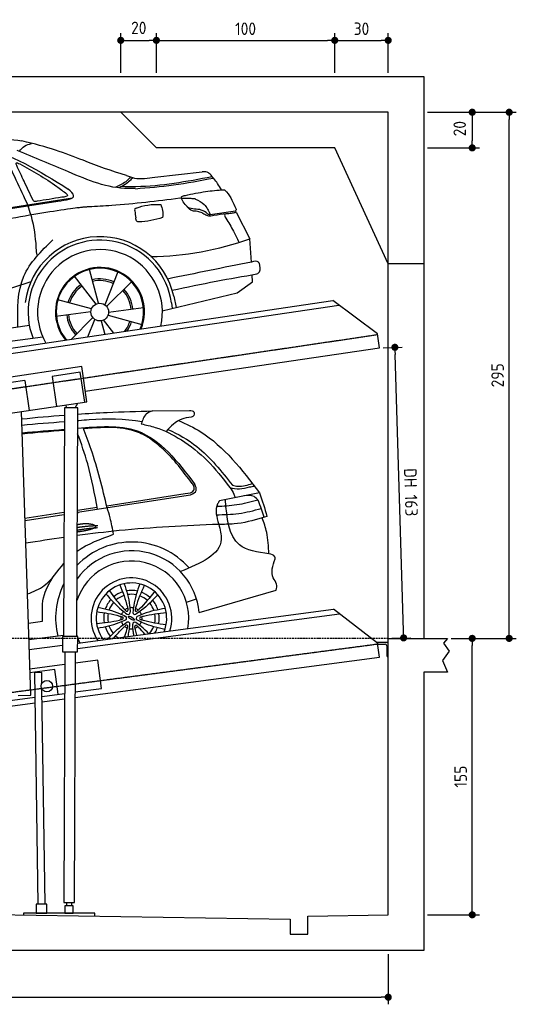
# Model space of a CAD drawing. Header units: millimetres. Extents: x -338 to 6218, y -302 to 5219.
# Tile 4 of 4: x 3433 to 6218, y -302 to 5219. Entities that reach past the tile are written whole.
import ezdxf

# ---------------------------------------------------------------- set-up
doc = ezdxf.new("R2010")
doc.units = ezdxf.units.MM
doc.linetypes.add('GEN3', pattern=[6.25, 5, -1.25])
doc.linetypes.add('GEN7', pattern=[15, 10, -2.5, 0, -2.5])
for name, color, linetype in [('3', 6, 'GEN3'), ('4', 3, 'Continuous'), ('5', 3, 'Continuous'), ('7', 4, 'GEN7'), ('Car', 10, 'Continuous')]:
    doc.layers.add(name, color=color, linetype=linetype)
doc.styles.get("Standard").update_dxf_attribs({"font": 'ISOCP.SHX'})
doc.dimstyles.new('GEN-ISO$0', dxfattribs={"dimscale": 20, "dimtxt": 3.5, "dimasz": 2, "dimexe": 2, "dimexo": 1, "dimgap": 1.5, "dimtad": 1, "dimdec": 1, "dimlfac": 0.1, "dimdsep": 46, "dimtxsty": 'Standard', "dimblk": 'PUNKT', "dimcen": 2, "dimclrd": 256, "dimclre": 256, "dimclrt": 2, "dimadec": 0, "dimazin": 0, "dimtp": 0.1, "dimtm": 0.1, "dimtfac": 0.71, "dimtdec": 1, "dimtmove": 2, "dimatfit": 3, "dimldrblk": 'PUNKT', "dimfxl": 1, "dimtolj": 1, "dimarcsym": 0})

# ---------------------------------------------------------------- blocks, each defined once
blk = doc.blocks.new('PUNKT')
at = {"layer": '4', "color": 0, "linetype": 'ByBlock'}
blk.add_line((-0.5, 0), (-1, 0), dxfattribs=at)
at = {"layer": '4', "color": 0, "linetype": 'ByBlock', "const_width": 0.5}
blk.add_lwpolyline([(-0.25, 0, 1), (0.25, 0, 1)], format="xyb", close=True, dxfattribs=at)
blk = doc.blocks.new('*D10')
at = {"layer": '5', "lineweight": -2}
for p, q in [((5471.1, 3379.9), (5577.4, 3383.1)), ((5585.1, 1792.6), (5538.6, 3341.9)), ((5520, 1750.6), (5626.3, 1753.8))]:
    blk.add_line(p, q, dxfattribs=at)
at = {"layer": 'DEFPOINTS', "color": 0}
for p in [(5451.1, 3379.3), (5537.4, 3381.9), (5500, 1750)]:
    blk.add_point(p, dxfattribs=at)
at = {"layer": '5', "lineweight": -2, "xscale": 40, "yscale": 40, "zscale": 40}
for p, rotation in [((5537.4, 3381.9), 91.71979886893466), ((5586.3, 1752.6), 271.7197988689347)]:
    blk.add_blockref('PUNKT', p, dxfattribs=dict(at, rotation=rotation))
at = {"layer": '5', "color": 2, "insert": (5627.3, 2569.2), "char_height": 70, "attachment_point": 5, "rotation": 271.7198}
blk.add_mtext('DH 163', dxfattribs=at)
blk = doc.blocks.new('*D11')
at = {"layer": '5', "lineweight": -2}
for p, q in [((4000, 4920), (4000, 5142.9)), ((4200, 4920), (4200, 5142.9)), ((4040, 5102.9), (4160, 5102.9))]:
    blk.add_line(p, q, dxfattribs=at)
at = {"layer": 'DEFPOINTS', "color": 0}
for p in [(4200, 5102.9), (4000, 4900), (4200, 4900)]:
    blk.add_point(p, dxfattribs=at)
at = {"layer": '5', "lineweight": -2, "xscale": 40, "yscale": 40, "zscale": 40, "rotation": 180}
blk.add_blockref('PUNKT', (4000, 5102.9), dxfattribs=at)
at = {"layer": '5', "lineweight": -2, "xscale": 40, "yscale": 40, "zscale": 40}
blk.add_blockref('PUNKT', (4200, 5102.9), dxfattribs=at)
at = {"layer": '5', "color": 2, "insert": (4101.1, 5172.9), "char_height": 70, "attachment_point": 5}
blk.add_mtext('\\A1;20', dxfattribs=at)
blk = doc.blocks.new('*D12')
at = {"layer": '5', "lineweight": -2}
for p, q in [((4200, 4920), (4200, 5142.9)), ((5200, 4920), (5200, 5142.9)), ((4240, 5102.9), (5160, 5102.9))]:
    blk.add_line(p, q, dxfattribs=at)
at = {"layer": 'DEFPOINTS', "color": 0}
for p in [(5200, 5102.9), (4200, 4900), (5200, 4900)]:
    blk.add_point(p, dxfattribs=at)
at = {"layer": '5', "lineweight": -2, "xscale": 40, "yscale": 40, "zscale": 40, "rotation": 180}
blk.add_blockref('PUNKT', (4200, 5102.9), dxfattribs=at)
at = {"layer": '5', "lineweight": -2, "xscale": 40, "yscale": 40, "zscale": 40}
blk.add_blockref('PUNKT', (5200, 5102.9), dxfattribs=at)
at = {"layer": '5', "color": 2, "insert": (4700, 5167.9), "char_height": 70, "attachment_point": 5}
blk.add_mtext('\\A1;100', dxfattribs=at)
blk = doc.blocks.new('*D14')
at = {"layer": '5', "lineweight": -2}
for p, q in [((5200, 4920), (5200, 5142.9)), ((5500, 4920), (5500, 5142.9)), ((5240, 5102.9), (5460, 5102.9))]:
    blk.add_line(p, q, dxfattribs=at)
at = {"layer": 'DEFPOINTS', "color": 0}
for p in [(5500, 5102.9), (5200, 4900), (5500, 4900)]:
    blk.add_point(p, dxfattribs=at)
at = {"layer": '5', "lineweight": -2, "xscale": 40, "yscale": 40, "zscale": 40, "rotation": 180}
blk.add_blockref('PUNKT', (5200, 5102.9), dxfattribs=at)
at = {"layer": '5', "lineweight": -2, "xscale": 40, "yscale": 40, "zscale": 40}
blk.add_blockref('PUNKT', (5500, 5102.9), dxfattribs=at)
at = {"layer": '5', "color": 2, "insert": (5350, 5167.9), "char_height": 70, "attachment_point": 5}
blk.add_mtext('\\A1;30', dxfattribs=at)
blk = doc.blocks.new('*D3')
at = {"layer": '5', "lineweight": -2}
for p, q in [((200, -20.2), (200, -301.7)), ((5500, -20.2), (5500, -301.7)), ((240, -261.7), (5460, -261.7))]:
    blk.add_line(p, q, dxfattribs=at)
at = {"layer": 'DEFPOINTS', "color": 0}
for p in [(200, -0.2), (5500, -0.2), (5500, -261.7)]:
    blk.add_point(p, dxfattribs=at)
at = {"layer": '5', "lineweight": -2, "xscale": 40, "yscale": 40, "zscale": 40, "rotation": 180}
blk.add_blockref('PUNKT', (200, -261.7), dxfattribs=at)
at = {"layer": '5', "lineweight": -2, "xscale": 40, "yscale": 40, "zscale": 40}
blk.add_blockref('PUNKT', (5500, -261.7), dxfattribs=at)
at = {"layer": '5', "color": 2, "insert": (2850, -196.7), "char_height": 70, "attachment_point": 5}
blk.add_mtext('\\A1;530', dxfattribs=at)
blk = doc.blocks.new('*D6')
at = {"layer": '5', "lineweight": -2}
for p, q in [((5740, 4700), (6218.3, 4700)), ((6178.3, 1790), (6178.3, 4660)), ((5852.7, 1750), (6218.3, 1750))]:
    blk.add_line(p, q, dxfattribs=at)
at = {"layer": 'DEFPOINTS', "color": 0}
for p in [(5720, 4700), (6178.3, 4700), (5832.7, 1750)]:
    blk.add_point(p, dxfattribs=at)
at = {"layer": '5', "lineweight": -2, "xscale": 40, "yscale": 40, "zscale": 40}
for p, rotation in [((6178.3, 4700), 90), ((6178.3, 1750), 270)]:
    blk.add_blockref('PUNKT', p, dxfattribs=dict(at, rotation=rotation))
at = {"layer": '5', "color": 2, "insert": (6113.3, 3225), "char_height": 70, "attachment_point": 5, "rotation": 90}
blk.add_mtext('\\A1;295', dxfattribs=at)
blk = doc.blocks.new('*D7')
at = {"layer": '5', "lineweight": -2}
for p, q in [((5852.7, 1750), (6011, 1750)), ((5971, 240), (5971, 1710)), ((5720, 200), (6011, 200))]:
    blk.add_line(p, q, dxfattribs=at)
at = {"layer": 'DEFPOINTS', "color": 0}
for p in [(5832.7, 1750), (5971, 1750), (5700, 200)]:
    blk.add_point(p, dxfattribs=at)
at = {"layer": '5', "lineweight": -2, "xscale": 40, "yscale": 40, "zscale": 40}
for p, rotation in [((5971, 1750), 90), ((5971, 200), 270)]:
    blk.add_blockref('PUNKT', p, dxfattribs=dict(at, rotation=rotation))
at = {"layer": '5', "color": 2, "insert": (5906, 975), "char_height": 70, "attachment_point": 5, "rotation": 90}
blk.add_mtext('\\A1;155', dxfattribs=at)
blk = doc.blocks.new('*D8')
at = {"layer": '5', "lineweight": -2}
for p, q in [((5720, 4700), (6011, 4700)), ((5971, 4660), (5971, 4540)), ((5720, 4500), (6011, 4500))]:
    blk.add_line(p, q, dxfattribs=at)
at = {"layer": 'DEFPOINTS', "color": 0}
for p in [(5700, 4700), (5700, 4500), (5971, 4500)]:
    blk.add_point(p, dxfattribs=at)
at = {"layer": '5', "lineweight": -2, "xscale": 40, "yscale": 40, "zscale": 40}
for p, rotation in [((5971, 4700), 90), ((5971, 4500), 270)]:
    blk.add_blockref('PUNKT', p, dxfattribs=dict(at, rotation=rotation))
at = {"layer": '5', "color": 2, "insert": (5901, 4607.9), "char_height": 70, "attachment_point": 5, "rotation": 90}
blk.add_mtext('\\A1;20', dxfattribs=at)

msp = doc.modelspace()

# ---------------------------------------------------------------- linework, layer by layer
for p, q in [((5700, 3850), (5500, 3850)), ((396.719, 2934.69), (5189.54, 3643.834)), ((5439.372, 3458.404), (5189.54, 3643.834)), ((664.164, 2943.934), (5223.608, 3618.548)), ((5451.081, 3379.266), (5439.372, 3458.404)), ((3801.539, 3135.2), (5451.081, 3379.266)), ((3781.048, 3273.692), (3286.433, 3200.509)), ((3810.321, 3075.846), (3781.048, 3273.692)), ((3773.074, 3242.186), (3614.797, 3218.767)), ((3614.797, 3218.767), (3639.679, 3050.598)), ((3797.956, 3074.017), (3773.074, 3242.186)), ((3461.466, 3196.08), (3303.189, 3172.662)), ((3461.466, 3196.08), (3486.348, 3027.911)), ((3315.706, 3002.663), (3810.321, 3075.846)), ((3684.125, 3042.11), (3678.795, 1760.149)), ((3759.124, 3041.784), (3684.125, 3042.11)), ((3690.122, 3058.062), (3698.647, 3042.047)), ((3744.603, 3041.847), (3758.949, 3068.245)), ((3753.794, 1759.824), (3759.124, 3041.784)), ((3495.358, 1431.263), (3443.597, 3021.586)), ((3756.819, 2456.73), (3759.804, 2452.466)), ((3758.505, 1693.344), (5226.825, 1887.275)), ((3758.637, 1723.622), (5193.155, 1913.089)), ((5440.067, 1723.789), (5193.155, 1913.089)), ((3487.01, 1687.746), (3673.587, 1712.389)), ((3673.795, 1760.171), (3673.426, 1675.172)), ((3758.794, 1759.802), (3673.795, 1760.171)), ((3758.425, 1674.803), (3758.794, 1759.802)), ((5500, 1726.381), (5436.687, 1726.381)), ((5450.542, 1644.478), (5440.067, 1723.789)), ((5440.782, 1718.381), (5482, 1718.381)), ((5500, 1646.381), (5500, 1726.381)), ((3673.426, 1675.172), (3758.425, 1674.803)), ((3685.925, 1675.117), (3680.282, 268.843)), ((3740.282, 268.583), (3745.925, 1674.857)), ((5492, 1708.381), (5492, 1651.381)), ((3685.636, 1603.025), (3490.606, 1577.266)), ((3744.899, 1419.202), (5450.542, 1644.478)), ((3871.66, 1627.594), (3745.668, 1610.954)), ((3892.61, 1468.972), (3871.66, 1627.594)), ((5497, 1646.381), (5500, 1646.381)), ((3631.388, 1575.686), (3491.26, 1557.179)), ((3557.037, 1558.225), (3517.041, 1557.605)), ((3517.041, 1557.605), (3535.608, 260.127)), ((3557.975, 1497.727), (3557.037, 1558.225)), ((3649.72, 1436.892), (3631.388, 1575.686)), ((3575.618, 259.819), (3558.466, 1466.01)), ((3559.051, 1424.916), (3684.988, 1441.55)), ((3745.021, 1449.479), (3892.61, 1468.972)), ((725, 1020.343), (3519.448, 1389.425)), ((3307.69, 1391.718), (3519.016, 1419.629)), ((3425.395, 1428.985), (3495.358, 1431.263)), ((3559.48, 1394.713), (3684.867, 1411.273)), ((3586.049, 260), (3526.049, 260)), ((3526.049, 260), (3526.049, 210)), ((3526.049, 244), (3526.049, 210)), ((3586.049, 210), (3586.049, 260)), ((3680.282, 268.843), (3740.282, 268.583)), ((3687.5, 250), (3687.5, 210)), ((3732.5, 250), (3687.5, 250)), ((3695.282, 268.778), (3695.173, 250)), ((3725.174, 250), (3725.282, 268.648)), ((3732.5, 210), (3732.5, 250)), ((3855, 210), (3455, 210)), ((3455, 210), (3455, 198.866)), ((3532.5, 210), (3507.5, 210)), ((3526.049, 210), (3586.049, 210)), ((3687.5, 210), (3732.5, 210)), ((3855, 192.583), (3855, 210))]:
    msp.add_line(p, q)
for points in [[(5500, 1750), (5832.66, 1750), (5809.211, 1723.043), (5842.652, 1678.911), (5805.198, 1626.754), (5832.66, 1561.049), (5700, 1561.049), (5700, 0), (0, 0), (0, 4900), (5700, 4900), (5700, 3850), (5700, 1750)], [(5500, 3850), (5200, 4500), (4200, 4500), (4000, 4700)], [(3467.049, 2301.03), (3468.386, 2301.231)]]:
    msp.add_lwpolyline(points)
msp.add_lwpolyline([(5500, 4700), (200, 4700), (200, 250), (4950, 175.381), (4950, 91.608), (5050, 91.608), (5050, 192.931), (5500, 200), (5500, 1750), (5500, 3850)], close=True)
msp.add_circle((3586.01, 1482.3), 32)
for centre, radius, start, end in [((5482, 1708.381), 10, 0, 90), ((5497, 1651.381), 5, 180, 270)]:
    msp.add_arc(centre, radius, start, end)
at = {"color": 0, "linetype": 'ByBlock'}
msp.add_point((5440.067, 1723.789), dxfattribs=at)
at = {"layer": '3'}
for p, q in [((429.651, 2712.113), (5440.104, 3453.458)), ((419.33, 1055.623), (5440.722, 1718.833))]:
    msp.add_line(p, q, dxfattribs=at)
at = {"layer": '7'}
msp.add_line((5500, 1750), (200, 1750), dxfattribs=at)
at = {"layer": 'Car'}
for p, q in [((4191.35, 4335.556), (4456.377, 4366.254)), ((1545.106, 3874.152), (3647.59, 4201.664)), ((1590.132, 3890.258), (3728.665, 4219.672)), ((4501.384, 4127.512), (4642.696, 4147.877)), ((4646.552, 4139.573), (4724.75, 3990.816)), ((4732.805, 3860.261), (4724.75, 3990.816)), ((3874.794, 3628.729), (3824.514, 3818.863)), ((3739.094, 3780.499), (3860.842, 3624.334)), ((3984.64, 3804.372), (3910.271, 3620.853)), ((4739.695, 3748.587), (4737.219, 3788.728)), ((3921.052, 3610.968), (4060.574, 3749.578)), ((4652.29, 3687.971), (4739.695, 3748.587)), ((3836.282, 3597.548), (3646.482, 3649.072)), ((4233.194, 3586.595), (4652.29, 3687.971)), ((4297.189, 3668.145), (4310.682, 3605.019)), ((4128.087, 3603.659), (3931.97, 3576.306)), ((4283.835, 3632.072), (4288.016, 3600.084)), ((3636.996, 3555.914), (3833.112, 3583.268)), ((3844.03, 3548.606), (3721.202, 3426.579)), ((3814.992, 3440.456), (3854.812, 3538.721)), ((3961.262, 3462.099), (3904.241, 3535.239)), ((3928.8, 3562.026), (4118.601, 3510.502)), ((3487.589, 3504.073), (1602.759, 3226.555)), ((3890.289, 3530.845), (3910.456, 3454.581)), ((1530.925, 3174.546), (3562.906, 3440.118)), ((4177.89, 3025.642), (4385.819, 3028.004)), ((3756.692, 2456.863), (4391.194, 2554.457)), ((3921.223, 2493.771), (4360.877, 2561.554)), ((4778.895, 2566.694), (4553.723, 2521.308)), ((3756.74, 2468.412), (3867.81, 2485.536)), ((3463.075, 2423.136), (3681.691, 2456.841)), ((3463.445, 2411.757), (3681.644, 2445.319)), ((4819.96, 2432.498), (4793.885, 2425.186)), ((4439.16, 1895.6), (4871.713, 2020.649)), ((4368.094, 1952.965), (4424.322, 1972.555)), ((3482.184, 1836.026), (3561.996, 1847.404)), ((3678.82, 1766.232), (3485.244, 1742.002))]:
    msp.add_line(p, q, dxfattribs=at)
msp.add_circle((3882.541, 3579.787), 49.551, dxfattribs=at)
for centre, radius, start, end in [((3883.828, 3579.793), 422.698, 12.064989, 172.627221), ((3883.828, 3579.793), 403.409, 7.446122, 201.529195), ((4148.991, 5601.279), 1710.289, 270.660123, 289.672561), ((3883.828, 3579.793), 350, 347.007009, 209.825801), ((3883.828, 3579.793), 250, 337.683194, 219.149617), ((3883.343, 3580.247), 245, 336.842586, 219.990225), ((3882.541, 3579.787), 186.172, 64.776164, 103.266663), ((3882.541, 3579.787), 176.462, 64.601849, 103.181578), ((3882.541, 3579.787), 186.172, 124.776164, 163.266663), ((3882.541, 3579.787), 176.462, 124.601849, 163.181578), ((3882.541, 3579.787), 176.462, 4.601849, 43.181578), ((3882.541, 3579.787), 186.172, 4.776164, 43.266663), ((3882.541, 3579.787), 186.172, 184.776164, 223.266663), ((3882.541, 3579.787), 176.462, 184.601849, 223.181578), ((3882.541, 3579.787), 176.462, 321.943715, 343.181578), ((3882.541, 3579.787), 186.172, 325.005349, 343.266663), ((4062.365, 1862.857), 427.351, 41.283222, 135.902733), ((4062.365, 1862.857), 378.215, 4.966507, 144.321511), ((4060.024, 1862.924), 320.958, 349.625783, 162.082099), ((4062.365, 1862.857), 427.351, 153.469543, 193.659606), ((4059.96, 1862.866), 226.317, 341.69869, 213.349106), ((4059.96, 1862.866), 197.81, 337.629261, 217.418535), ((4060.209, 1863.561), 155.565, 108.708629, 129.581888), ((4060.209, 1863.561), 133.431, 108.431041, 129.924939), ((4060.209, 1863.561), 155.565, 77.652684, 100.400376), ((4060.209, 1863.561), 133.431, 78.476684, 99.605315), ((4060.209, 1863.561), 133.431, 48.11828, 69.644359), ((4060.209, 1863.561), 155.565, 48.441152, 69.33871), ((4060.209, 1863.561), 155.565, 137.885177, 160.513493), ((4060.209, 1863.561), 133.431, 138.742984, 159.744594), ((4060.209, 1863.561), 133.431, 18.192794, 39.287964), ((4060.209, 1863.561), 155.565, 17.412216, 40.128477), ((4060.209, 1863.561), 155.565, 168.799198, 189.597609), ((4060.209, 1863.561), 133.431, 168.542366, 189.937086), ((4059.96, 1862.866), 59.397, 139.281562, 158.604652), ((4059.96, 1862.866), 59.397, 110.236447, 127.649768), ((4034.474, 1908.953), 7.037, 234.885802, 3.000413), ((4041.566, 1896.128), 11.361, 237.655319, 0.230896), ((4059.96, 1862.866), 59.397, 79.281562, 98.604652), ((4079.569, 1895.427), 11.361, 177.655319, 300.230896), ((4087.129, 1907.981), 7.037, 174.885802, 303.000413), ((4059.96, 1862.866), 59.397, 50.236447, 67.649768), ((4059.96, 1862.866), 59.397, 19.281562, 38.604652), ((4060.209, 1863.561), 133.431, 347.916769, 9.376144), ((4060.209, 1863.561), 155.565, 348.264192, 9.111392), ((4059.96, 1862.866), 59.397, 170.236447, 187.649768), ((4059.96, 1862.866), 59.397, 199.281562, 218.604652), ((4007.305, 1863.837), 7.037, 294.885802, 63.000413), ((4021.958, 1863.567), 11.361, 297.655319, 60.230896), ((4032.791, 1817.751), 7.037, 354.885802, 123.000413), ((4040.352, 1830.305), 11.361, 357.655319, 120.230896), ((4078.354, 1829.604), 11.361, 57.655319, 180.230896), ((4085.447, 1816.779), 7.037, 54.885802, 183.000413), ((4097.963, 1862.165), 11.361, 117.655319, 240.230896), ((4059.96, 1862.866), 59.397, 319.281562, 338.604652), ((4112.616, 1861.895), 7.037, 114.885802, 243.000413), ((4059.96, 1862.866), 59.397, 350.236447, 7.649768), ((4060.024, 1862.924), 320.958, 197.441422, 198.738924), ((4060.209, 1863.561), 155.565, 197.876946, 220.354934), ((4060.209, 1863.561), 133.431, 198.724986, 219.566883), ((4059.96, 1862.866), 59.397, 230.236447, 247.649768), ((4059.96, 1862.866), 59.397, 259.281562, 278.604652), ((4059.96, 1862.866), 59.397, 290.236447, 307.649768), ((4060.209, 1863.561), 133.431, 319.467499, 339.109881), ((4060.209, 1863.561), 155.565, 327.882793, 339.969671), ((4060.024, 1862.924), 320.958, 200.176003, 205.422013), ((4060.209, 1863.561), 133.431, 228.341104, 235.580297)]:
    msp.add_arc(centre, radius, start, end, dxfattribs=at)
msp.add_ellipse((4059.96, 1862.866), major_axis=(-17.161, 9.965), ratio=0.31716925, dxfattribs=at)
for points in [[(2970.751, 4559.221), (3266.771, 4563.505), (3445.347, 4538.767)], [(2851.742, 4503.4), (3207.001, 4502.254), (3704.782, 4269.396)], [(4080.38, 4272.758), (4041.786, 4271.968), (3707.868, 4365.038), (3420.196, 4485.496)], [(3431.687, 4480.819), (3460.178, 4509.58), (3499.129, 4524.805)], [(3481.005, 4175.715), (3347.276, 4462.524)], [(3416.704, 4401.501), (3412.801, 4415.169), (3434.083, 4410.389)], [(3434.083, 4410.389), (3641.112, 4284.504), (3696.634, 4242.241)], [(4500.743, 4353.597), (4484.008, 4363.818), (4456.377, 4366.254)], [(4054.942, 4337.408), (4028.197, 4310.502), (3967.334, 4278.025)], [(4066.211, 4334.224), (4050.274, 4315.328), (4024.346, 4294.33), (3991.324, 4276.964)], [(4005.229, 4284.706), (4085.051, 4284.09), (4511.909, 4339.653)], [(4032.586, 4345.101), (4077.276, 4331.192), (4191.35, 4335.556)], [(4082.493, 4271.38), (4295.442, 4292.291), (4519.335, 4331.084)], [(4565.339, 4264.751), (4542.944, 4300.61), (4500.743, 4353.597)], [(3647.59, 4201.664), (3735.962, 4232.642), (3704.782, 4269.396)], [(4362.677, 4233.873), (4475.972, 4255.196), (4576.476, 4265.703)], [(4576.476, 4265.703), (4578.201, 4265.526), (4593.22, 4254.283), (4645.133, 4159.344)], [(3532.263, 4201.297), (3512.242, 4202.005), (3509.615, 4205.693)], [(3668.981, 4223.076), (3598.974, 4211.554), (3532.263, 4201.297)], [(3696.634, 4242.241), (3701.083, 4235.331), (3668.981, 4223.076)], [(4330.646, 4217.306), (3949.49, 4177.052), (3821.024, 4169.379)], [(4340.964, 4223.576), (4341.835, 4226.259), (4345.964, 4228.794)], [(4355.913, 4190.533), (4341.207, 4220.706), (4340.964, 4223.576)], [(4345.964, 4228.794), (4356.308, 4232.517), (4362.677, 4233.873)], [(4420.116, 4212.774), (4467.683, 4182.951), (4501.384, 4127.512)], [(3529.399, 3901.446), (3510.414, 4070.84), (3481.005, 4175.715)], [(4087.423, 4162.61), (4079.671, 4158.675), (4078.673, 4146.54)], [(4078.673, 4146.54), (4084.277, 4107.384)], [(4086.488, 4162.472), (4151.942, 4179.79), (4224.176, 4182.839)], [(4224.176, 4182.839), (4234.596, 4149.53), (4234.867, 4109.342)], [(4422.694, 4145.275), (4402.387, 4146.95), (4371.501, 4171.138)], [(4471.272, 4126.103), (4450.967, 4137.698), (4422.694, 4145.275)], [(4645.133, 4159.344), (4646.793, 4152.997), (4642.696, 4147.877)], [(4646.552, 4139.573), (4642.696, 4147.877)], [(4101.897, 4085.056), (4092.37, 4087.871), (4084.277, 4107.384)], [(4234.867, 4109.342), (4168.652, 4092.796), (4100.962, 4084.917)], [(4505.756, 4118.099), (4493.432, 4117.58), (4471.272, 4126.103)], [(4600.898, 4131.881), (4582.96, 4126.313), (4589.335, 4105.526)], [(4589.335, 4105.526), (4631.906, 4033.951), (4662.338, 3972.001)], [(4598.878, 4131.605), (4627.703, 4135.869), (4646.552, 4139.573)], [(3422.724, 3494.523), (3456.762, 3780.806), (3619.311, 3984.868)], [(4777.285, 3853.12), (4773.161, 3858.711), (4732.805, 3860.261)], [(4732.805, 3860.261), (4262.216, 3764.879)], [(4764.139, 3793.379), (4778.163, 3805.609), (4777.285, 3853.12)], [(4287.773, 3702.118), (4535.09, 3752.503), (4764.139, 3793.379)], [(3496.425, 3748.887), (2941.465, 3583.767), (1575.989, 3334.139)], [(4177.89, 3025.642), (4143.25, 3007.947), (4115.419, 2952.379)], [(4394.571, 2989.75), (4341.973, 2979.063), (4253.933, 2909.889)], [(4385.819, 3028.004), (4410.669, 3019.914), (4405.234, 2994.051), (4394.571, 2989.75)], [(3923.92, 2482.584), (3834.296, 2809.421), (3789.414, 2930.915)], [(4160.378, 2873.733), (4136.111, 2887.322), (4049.656, 2919.746), (3980.146, 2930.148), (3791.927, 2924.353)], [(4115.419, 2952.379), (4193.707, 2932.902), (4340.453, 2862.669), (4483.489, 2748.479), (4612.455, 2595.52)], [(4399.827, 2619.306), (4238.352, 2810.075), (4160.378, 2873.733)], [(4360.877, 2561.554), (4410.186, 2580.955), (4412.064, 2597.895), (4399.827, 2619.306)], [(4391.194, 2554.457), (4423.017, 2579.144), (4416.379, 2613.476)], [(4612.455, 2595.52), (4665.201, 2588.662), (4722.892, 2598.803), (4749.97, 2604.259)], [(4612.455, 2595.52), (4634.446, 2557.847), (4640.737, 2538.847)], [(4625.932, 2609.908), (4657.372, 2603.261), (4738.832, 2618.621)], [(4772.468, 2521.198), (4748.076, 2545.297), (4689.588, 2548.693)], [(4553.723, 2521.308), (4543.148, 2503.632), (4549.233, 2389.347)], [(4538.225, 2490.567), (4650.474, 2499.845), (4767.911, 2526.834)], [(4831.055, 2224.356), (4665.543, 2274.765), (4586.863, 2527.988)], [(4805.173, 2428.352), (4772.468, 2521.198)], [(3959.777, 2333.864), (3940.471, 2426.458), (3923.92, 2482.584)], [(4536.635, 2443.213), (4661.437, 2450.335), (4787.702, 2477.95)], [(4549.233, 2389.347), (4563.762, 2305.642), (4335.45, 2124.527)], [(4793.885, 2425.186), (4635.507, 2391.578), (4549.233, 2389.347)], [(4831.055, 2224.356), (4818.599, 2344.583), (4793.885, 2425.186)], [(4865.78, 2195.628), (4863.918, 2207.97), (4831.055, 2224.356)], [(4871.713, 2020.649), (4873.718, 2054.237), (4855.474, 2088.901), (4865.78, 2195.628)], [(3561.996, 1847.404), (3571.847, 1995.424), (3623.856, 2098.696)], [(3995.065, 2049.728), (4037.418, 1927.082), (4041.501, 1909.321)], [(4020.176, 2056.634), (4049.722, 1934.679), (4052.927, 1896.174)], [(4106.864, 2055.035), (4072.84, 1934.253), (4068.217, 1895.891)], [(4131.704, 2047.208), (4084.856, 1926.206), (4080.12, 1908.609)], [(3916.989, 1999.571), (4004.578, 1909.713), (4035.488, 1886.529)], [(3936.187, 2017.168), (4017.554, 1916.097), (4030.426, 1903.196)], [(4207.877, 1994.204), (4117.033, 1907.639), (4085.289, 1885.61)], [(4189.34, 2012.498), (4104.301, 1914.496), (4090.962, 1902.079)], [(3865.685, 1900.096), (3993.077, 1875.451), (4010.499, 1870.108)], [(3872.26, 1925.296), (3992.649, 1889.906), (4027.599, 1873.429)], [(4249.836, 1918.331), (4128.223, 1887.405), (4092.689, 1872.228)], [(4255.476, 1892.905), (4127.263, 1872.976), (4109.654, 1868.279)], [(3864.444, 1832.827), (3992.658, 1852.756), (4010.266, 1857.453)], [(3870.085, 1807.401), (3991.698, 1838.327), (4027.231, 1853.504)], [(4247.661, 1800.436), (4127.271, 1835.826), (4092.322, 1852.303)], [(4254.235, 1825.636), (4126.844, 1850.281), (4109.421, 1855.624)]]:
    msp.add_spline(points, degree=3, dxfattribs=at)
for points, degree, knots in [([(4032.586, 4345.101), (3949.437, 4368.675), (3771.86, 4437.364), (3587.987, 4507.748), (3445.347, 4538.767)], 3, [5.57153789, 5.57153789, 5.57153789, 5.57153789, 32.1655265, 64.93690175, 64.93690175, 64.93690175, 64.93690175]), ([(3509.615, 4205.693), (3491.741, 4240.215), (3462.417, 4306.98), (3430.031, 4370.223), (3416.704, 4401.501)], 3, [2.59151775, 2.59151775, 2.59151775, 2.59151775, 14.39658266, 24.03862129, 24.03862129, 24.03862129, 24.03862129]), ([(4486.811, 4130.465), (4476.012, 4139.313), (4444.553, 4162.843), (4384.502, 4150.111), (4362.583, 4181.102), (4355.913, 4190.533)], 3, [0.65854397, 0.65854397, 0.65854397, 0.65854397, 4.74876485, 12.29075503, 15.5895965, 15.5895965, 15.5895965, 15.5895965]), ([(4486.811, 4130.465), (4488.614, 4129.336), (4493.092, 4126.742), (4498.265, 4127.095), (4501.384, 4127.512)], 3, [0.11132992, 0.11132992, 0.11132992, 0.11132992, 0.73396106, 1.6428397, 1.6428397, 1.6428397, 1.6428397]), ([(4594.058, 4130.906), (4569.455, 4127.55), (4540.371, 4123.551), (4511.371, 4118.989), (4505.756, 4118.099)], 3, [0, 0, 0, 0, 7.10149038, 8.80700759, 8.80700759, 8.80700759, 8.80700759]), ([(3758.982, 3007.469), (3814.109, 3011.22), (3953.611, 3019.317), (4093.386, 3023.259), (4177.89, 3025.642)], 3, [911.64562422, 911.64562422, 911.64562422, 911.64562422, 1077.4920052, 1331.05166342, 1331.05166342, 1331.05166342, 1331.05166342]), ([(3765.906, 2972.237), (3784.693, 2973.785), (3902.021, 2983.456), (4021.948, 2983.977), (4119.441, 2965.353)], 3, [0, 0, 0, 0, 56.59916842, 353.4771625, 353.4771625, 353.4771625, 353.4771625]), ([(3758.653, 2928.459), (3758.825, 2928.473), (3872.927, 2937.613), (4150.891, 2962.069), (4319.977, 2740.055), (4416.379, 2613.476)], 3, [590.20847877, 590.20847877, 590.20847877, 590.20847877, 590.71199084, 923.73648572, 1365.43981527, 1365.43981527, 1365.43981527, 1365.43981527]), ([(4324.179, 2970.88), (4367.548, 2952.667), (4550.764, 2863.603), (4679.549, 2695.991), (4778.895, 2566.694)], 3, [154.36847544, 154.36847544, 154.36847544, 154.36847544, 295.10763302, 770.04515053, 770.04515053, 770.04515053, 770.04515053]), ([(3869.876, 2474.272), (3854.235, 2559.572), (3827.816, 2703.655), (3779.002, 2841.553), (3758.525, 2897.656)], 3, [0, 0, 0, 0, 259.57810534, 438.45823778, 438.45823778, 438.45823778, 438.45823778]), ([(4264.792, 2921.27), (4322.842, 2896.649), (4463.687, 2813.667), (4564.414, 2687.166), (4625.932, 2609.908)], 3, [504.54571839, 504.54571839, 504.54571839, 504.54571839, 691.74757748, 985.45779821, 985.45779821, 985.45779821, 985.45779821]), ([(4549.233, 2389.347), (4362.779, 2380.833), (4097.52, 2368.721), (3834.255, 2336.713), (3756.149, 2326.137)], 3, [0, 0, 0, 0, 559.49573177, 795.96931862, 795.96931862, 795.96931862, 795.96931862]), ([(3756.407, 2388.2), (3762.663, 2389.658), (3787.502, 2394.506), (3832.124, 2396.772), (3872.08, 2382.721), (3870.062, 2368.82), (3808.874, 2353.557), (3769.989, 2347.726), (3756.232, 2346.222)], 5, [0.230789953, 0.230789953, 0.230789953, 0.230789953, 0.230789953, 0.230789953, 0.300106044, 0.500106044, 0.700106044, 0.819974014, 0.819974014, 0.819974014, 0.819974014, 0.819974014, 0.819974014]), ([(3476.884, 1998.856), (3510.792, 2011.36), (3594.317, 2047.511), (3644.875, 2127.513), (3680.499, 2170.098)], 3, [34.29582272, 34.29582272, 34.29582272, 34.29582272, 140.45557386, 305.65583929, 305.65583929, 305.65583929, 305.65583929]), ([(3925.239, 1745.626), (3949.659, 1771.576), (3983.657, 1806.099), (4023.902, 1832.96), (4034.631, 1840.122)], 3, [19.1929875, 19.1929875, 19.1929875, 19.1929875, 125.48342078, 164.12209067, 164.12209067, 164.12209067, 164.12209067]), ([(3960.162, 1750.239), (3977.633, 1771.551), (3999.746, 1796.814), (4024.483, 1819.541), (4028.958, 1823.653)], 3, [47.23565903, 47.23565903, 47.23565903, 47.23565903, 129.75353912, 147.97739334, 147.97739334, 147.97739334, 147.97739334]), ([(4040.984, 1760.914), (4043.392, 1771.027), (4048.02, 1793.792), (4050.392, 1817.008), (4051.704, 1829.841)], 3, [94.22204573, 94.22204573, 94.22204573, 94.22204573, 125.48342078, 164.12209067, 164.12209067, 164.12209067, 164.12209067]), ([(4074.191, 1765.299), (4072.587, 1773.84), (4069.234, 1795.105), (4067.83, 1816.686), (4066.993, 1829.559)], 3, [99.344529, 99.344529, 99.344529, 99.344529, 125.48342078, 164.12209067, 164.12209067, 164.12209067, 164.12209067]), ([(4157.94, 1776.361), (4144.471, 1790.411), (4121.142, 1812.694), (4094.891, 1831.651), (4084.433, 1839.203)], 3, [67.13309954, 67.13309954, 67.13309954, 67.13309954, 125.48342078, 164.12209067, 164.12209067, 164.12209067, 164.12209067]), ([(4134.593, 1773.277), (4124.326, 1785.823), (4109.669, 1802.579), (4093.815, 1818.262), (4089.495, 1822.536)], 3, [81.10106532, 81.10106532, 81.10106532, 81.10106532, 129.75353912, 147.97739334, 147.97739334, 147.97739334, 147.97739334]), ([(4021.524, 1758.343), (4026.538, 1771.907), (4033.048, 1791.364), (4038.26, 1811.245), (4039.8, 1817.123)], 3, [86.34090213, 86.34090213, 86.34090213, 86.34090213, 129.75353912, 147.97739334, 147.97739334, 147.97739334, 147.97739334]), ([(4091.151, 1767.539), (4087.967, 1777.823), (4083.413, 1794.025), (4079.742, 1810.48), (4078.419, 1816.411)], 3, [97.41816359, 97.41816359, 97.41816359, 97.41816359, 129.75353912, 147.97739334, 147.97739334, 147.97739334, 147.97739334])]:
    msp.add_open_spline(points, degree=degree, knots=knots, dxfattribs=at)
for points, degree in [([(4420.116, 4212.774), (4418.403, 4215.554), (4330.646, 4217.306)], 2), ([(3821.024, 4169.379), (3566.577, 4158.721), (1180.405, 3669.813)], 2), ([(3444.924, 2980.803), (3524.546, 2988.733), (3604.217, 2995.911), (3683.958, 3002.032)], 3), ([(3446.052, 2946.153), (3525.191, 2953.367), (3604.48, 2959.746), (3683.808, 2965.909)], 3), ([(3758.833, 2971.694), (3761.191, 2971.875), (3763.548, 2972.056), (3765.906, 2972.237)], 3), ([(3447.463, 2902.808), (3525.737, 2910.256), (3603.658, 2916.299), (3683.628, 2922.545)], 3), ([(3683.601, 2916.085), (3604.878, 2909.927), (3526.209, 2903.282), (3447.714, 2895.09)], 3), ([(4778.895, 2566.694), (4793.313, 2522.106), (4807.732, 2477.518), (4819.96, 2432.498)], 3), ([(3756.34, 2372.099), (3807.839, 2381.212), (3870.945, 2382.815)], 2), ([(3755.788, 2239.365), (3815.895, 2280.993), (3887.836, 2307.429), (3959.777, 2333.864)], 3), ([(3756.277, 2357.008), (3807.737, 2366.932), (3870.028, 2371.096)], 2), ([(3681.104, 2315.666), (3609.89, 2305.457), (3538.747, 2294.544), (3467.621, 2283.45)], 3)]:
    msp.add_open_spline(points, degree=degree, dxfattribs=at)

# ---------------------------------------------------------------- dimensions: what is measured, and where the dimension line sits
at = {"layer": '5'}
dim = msp.add_linear_dim(base=(4200, 5102.898), p1=(4000, 4900), p2=(4200, 4900), dimstyle='GEN-ISO$0', override={"dimlfac": 0.1}, dxfattribs=at)
dim.commit()
dim.dimension.update_dxf_attribs({"geometry": '*D11', "text_midpoint": (4101.09, 5172.898), "dimtype": 160})
for base, p1, p2, picture, middle in [((5200, 5102.898), (4200, 4900), (5200, 4900), '*D12', (4700, 5167.898)), ((5500, 5102.898), (5200, 4900), (5500, 4900), '*D14', (5350, 5167.898)), ((5500, -261.657), (200, -0.244), (5500, -0.244), '*D3', (2850, -196.657))]:
    dim = msp.add_linear_dim(base=base, p1=p1, p2=p2, dimstyle='GEN-ISO$0', override={"dimlfac": 0.1}, dxfattribs=at)
    dim.commit()
    dim.dimension.update_dxf_attribs({"geometry": picture, "text_midpoint": middle})
dim = msp.add_linear_dim(base=(5971.029, 4500), p1=(5700, 4700), p2=(5700, 4500), angle=90, dimstyle='GEN-ISO$0', override={"dimlfac": 0.1}, dxfattribs=at)
dim.commit()
dim.dimension.update_dxf_attribs({"geometry": '*D8', "text_midpoint": (5901.029, 4607.9), "dimtype": 160})
for base, p1, p2, picture, middle in [((6178.258, 4700), (5832.66, 1750), (5720, 4700), '*D6', (6113.251, 3225)), ((5971.029, 1750), (5700, 200), (5832.66, 1750), '*D7', (5906.029, 975))]:
    dim = msp.add_linear_dim(base=base, p1=p1, p2=p2, angle=90, dimstyle='GEN-ISO$0', override={"dimlfac": 0.1}, dxfattribs=at)
    dim.commit()
    dim.dimension.update_dxf_attribs({"geometry": picture, "text_midpoint": middle})
dim = msp.add_aligned_dim(p1=(5500, 1750), p2=(5451.081, 3379.266), distance=-86.366, text='DH 163', dimstyle='GEN-ISO$0', override={"dimscale": 20, "dimtolj": 0}, dxfattribs=at)
dim.commit()
dim.dimension.update_dxf_attribs({"geometry": '*D10', "text_midpoint": (5627.325, 2569.19)})

doc.saveas('drawing.dxf')
